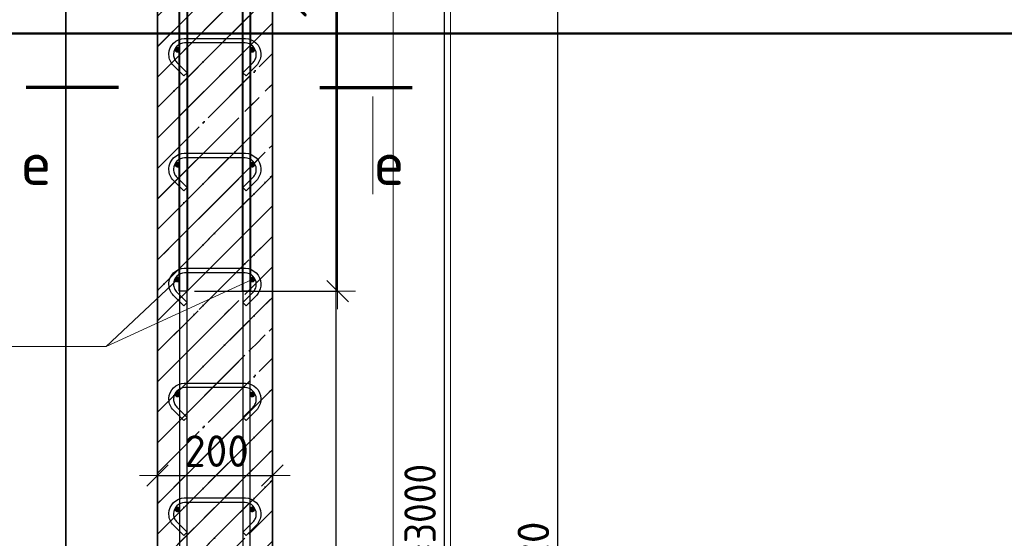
# Model space of a CAD drawing. Header units: millimetres. Extents: x -3026 to 47325, y -2839 to 55854.
# Tile 53 of 130: x 21926 to 23640, y 45811 to 46714. Entities that reach past the tile are written whole.
import ezdxf

# ---------------------------------------------------------------- set-up
doc = ezdxf.new("R2010")
doc.units = ezdxf.units.MM
doc.header["$PDMODE"] = 65
doc.linetypes.add('______11', pattern=[125, 100, -12.5, 0, -12.5])
doc.linetypes.add('______5', pattern=[275, 200, -25, 25, -25])
for name, color, linetype, lineweight in [('Standard', 7, 'Continuous', 25), ('Арм.стержн. вертикальными 1', 22, 'Continuous', 35), ('Арм.стержн.горизонт. 1', 180, 'Continuous', 35), ('Высотная отметка (окна)', 7, 'Continuous', 13), ('Размерная линия_ общее', 7, 'Continuous', 13)]:
    doc.layers.add(name, color=color, linetype=linetype, lineweight=lineweight)
doc.layers.add('Арм.стержн. вертикальными 2', color=7, linetype='Continuous', lineweight=35, true_color=0x006e00)
doc.layers.add('Арм.стержн.Стяжки', color=7, linetype='Continuous', lineweight=35, true_color=0x501e0f)
doc.styles.add('ISOCPEUR', font='ISOCPEUR')
doc.dimstyles.new('DIMSTYLE_3', dxfattribs={"dimtxt": 55, "dimasz": 62.5, "dimexe": 0, "dimexo": 0, "dimgap": 27.5, "dimtad": 2, "dimdec": 0, "dimrnd": 5, "dimzin": 12, "dimdsep": 46, "dimtxsty": 'ISOCPEUR', "dimblk1": 'ALL_ML_STRICH', "dimblk2": 'ALL_ML_STRICH', "dimsah": 1, "dimcen": 0, "dimclrd": 7, "dimclre": 256, "dimclrt": 7, "dimadec": 0, "dimazin": 0, "dimtfac": 1, "dimtdec": 0, "dimtix": 1, "dimtmove": 2, "dimatfit": 3, "dimfxl": 0, "dimtzin": 0, "dimlwd": 0, "dimlwe": -3, "dimarcsym": 0})

# ---------------------------------------------------------------- blocks, each defined once
blk = doc.blocks.new('ALL_ML_STRICH')
at = {"color": 0, "linetype": 'ByBlock', "lineweight": -2}
for p, q in [((-0.3, -0.3), (0.3, 0.3)), ((0, -0.5), (0, 0.5)), ((-1, 0), (0.5, 0))]:
    blk.add_line(p, q, dxfattribs=at)
blk = doc.blocks.new('*D144')
at = {"layer": 'DEFPOINTS', "color": 7, "linetype": 'Continuous', "lineweight": 13, "transparency": 33554687}
for p in [(22454.8, 47321.6), (22483.4, 44201.6), (22862.7, 44201.6)]:
    blk.add_point(p, dxfattribs=at)
at = {"layer": 'Размерная линия_ общее', "color": 253, "linetype": 'Continuous', "lineweight": -2, "true_color": 0xa0a0a0, "transparency": 33554687}
for p, q in [((22474.8, 47321.6), (22862.7, 47321.6)), ((22503.4, 44201.6), (22862.7, 44201.6))]:
    blk.add_line(p, q, dxfattribs=at)
at = {"layer": 'Размерная линия_ общее', "color": 7, "linetype": 'Continuous', "lineweight": -2, "transparency": 33554687}
blk.add_line((22862.7, 44201.6), (22862.7, 47321.6), dxfattribs=at)
at = {"layer": 'Размерная линия_ общее', "color": 7, "linetype": 'Continuous', "lineweight": 13, "transparency": 33554687, "xscale": 62.5, "yscale": 62.5, "zscale": 62.5}
for p, rotation in [((22862.7, 47321.6), 90), ((22862.7, 44201.6), 270)]:
    blk.add_blockref('ALL_ML_STRICH', p, dxfattribs=dict(at, rotation=rotation))
at = {"layer": 'Размерная линия_ общее', "color": 7, "linetype": 'Continuous', "lineweight": 13, "transparency": 33554687, "insert": (22820.2, 45769.8), "char_height": 55, "width": 220, "attachment_point": 5, "rotation": 90, "style": 'ISOCPEUR'}
blk.add_mtext('\\A1;{3120}', dxfattribs=at)
blk = doc.blocks.new('*D146')
at = {"layer": 'DEFPOINTS', "color": 7, "linetype": 'Continuous', "lineweight": 13, "transparency": 33554687}
for p in [(22358.6, 47321.6), (22210.6, 46241.6), (22479.5, 46241.6)]:
    blk.add_point(p, dxfattribs=at)
at = {"layer": 'Размерная линия_ общее', "color": 253, "linetype": 'Continuous', "lineweight": -2, "true_color": 0xa0a0a0, "transparency": 33554687}
for p, q in [((22378.6, 47321.6), (22479.5, 47321.6)), ((22230.6, 46241.6), (22479.5, 46241.6))]:
    blk.add_line(p, q, dxfattribs=at)
at = {"layer": 'Размерная линия_ общее', "color": 7, "linetype": 'Continuous', "lineweight": -2, "transparency": 33554687}
blk.add_line((22479.5, 46241.6), (22479.5, 47321.6), dxfattribs=at)
at = {"layer": 'Размерная линия_ общее', "color": 7, "linetype": 'Continuous', "lineweight": 13, "transparency": 33554687, "xscale": 62.5, "yscale": 62.5, "zscale": 62.5}
for p, rotation in [((22479.5, 47321.6), 90), ((22479.5, 46241.6), 270)]:
    blk.add_blockref('ALL_ML_STRICH', p, dxfattribs=dict(at, rotation=rotation))
at = {"layer": 'Размерная линия_ общее', "color": 7, "linetype": 'Continuous', "lineweight": 13, "transparency": 33554687, "insert": (22437, 46789.8), "char_height": 55, "width": 220, "attachment_point": 5, "rotation": 90, "style": 'ISOCPEUR'}
blk.add_mtext('\\A1;{1080}', dxfattribs=at)
blk = doc.blocks.new('*D150')
at = {"layer": 'DEFPOINTS', "color": 7, "linetype": 'Continuous', "lineweight": 13, "transparency": 33554687}
for p in [(22323.6, 47261.6), (22323.6, 44261.6), (22665.5, 44261.6)]:
    blk.add_point(p, dxfattribs=at)
at = {"layer": 'Размерная линия_ общее', "color": 253, "linetype": 'Continuous', "lineweight": -2, "true_color": 0xa0a0a0, "transparency": 33554687}
for p, q in [((22343.6, 47261.6), (22665.5, 47261.6)), ((22343.6, 44261.6), (22665.5, 44261.6))]:
    blk.add_line(p, q, dxfattribs=at)
at = {"layer": 'Размерная линия_ общее', "color": 7, "linetype": 'Continuous', "lineweight": -2, "transparency": 33554687}
blk.add_line((22665.5, 44261.6), (22665.5, 47261.6), dxfattribs=at)
at = {"layer": 'Размерная линия_ общее', "color": 7, "linetype": 'Continuous', "lineweight": 13, "transparency": 33554687, "xscale": 62.5, "yscale": 62.5, "zscale": 62.5}
for p, rotation in [((22665.5, 47261.6), 90), ((22665.5, 44261.6), 270)]:
    blk.add_blockref('ALL_ML_STRICH', p, dxfattribs=dict(at, rotation=rotation))
at = {"layer": 'Размерная линия_ общее', "color": 7, "linetype": 'Continuous', "lineweight": 13, "transparency": 33554687, "insert": (22595.5, 45576.6), "char_height": 55, "width": 2.75, "attachment_point": 1, "rotation": 90, "line_spacing_factor": 0.60241, "style": 'ISOCPEUR'}
blk.add_mtext('\\W0.91;15х200=3000', dxfattribs=at)
blk = doc.blocks.new('*D192')
at = {"layer": 'DEFPOINTS', "color": 7, "linetype": 'Continuous', "lineweight": 13, "transparency": 33554687}
for p in [(22165.9, 45920.6), (22365.9, 45919.8), (22165.9, 45911.2)]:
    blk.add_point(p, dxfattribs=at)
at = {"layer": 'Размерная линия_ общее', "color": 253, "linetype": 'Continuous', "lineweight": -2, "true_color": 0xa0a0a0, "transparency": 33554687}
for p, q in [((22165.9, 45920.6), (22165.9, 45920.6)), ((22365.9, 45920.6), (22365.9, 45920.6))]:
    blk.add_line(p, q, dxfattribs=at)
at = {"layer": 'Размерная линия_ общее', "color": 7, "linetype": 'Continuous', "lineweight": -2, "transparency": 33554687}
blk.add_line((22165.9, 45920.6), (22365.9, 45920.6), dxfattribs=at)
at = {"layer": 'Размерная линия_ общее', "color": 7, "linetype": 'Continuous', "lineweight": 13, "transparency": 33554687, "xscale": 62.5, "yscale": 62.5, "zscale": 62.5, "rotation": 180}
blk.add_blockref('ALL_ML_STRICH', (22165.9, 45920.6), dxfattribs=at)
at = {"layer": 'Размерная линия_ общее', "color": 7, "linetype": 'Continuous', "lineweight": 13, "transparency": 33554687, "xscale": 62.5, "yscale": 62.5, "zscale": 62.5}
blk.add_blockref('ALL_ML_STRICH', (22365.9, 45920.6), dxfattribs=at)
at = {"layer": 'Размерная линия_ общее', "color": 7, "linetype": 'Continuous', "lineweight": 13, "transparency": 33554687, "insert": (22268.6, 45963.1), "char_height": 55, "width": 165, "attachment_point": 5, "style": 'ISOCPEUR'}
blk.add_mtext('\\A1;{200}', dxfattribs=at)

msp = doc.modelspace()

# ---------------------------------------------------------------- hatches: boundary and pattern name
at = {"layer": 'Standard', "linetype": 'Continuous', "lineweight": 35, "true_color": 0xababab, "transparency": 33554687}
h = msp.add_hatch(dxfattribs=at)
h.set_pattern_fill('__________541', color=253, scale=25, angle=135, style=0, pattern_type=2)
h.set_pattern_definition([(225, (0, 0), (53.03301, -53.03301), [100, -12.5, 0, -12.5]), (225, (26.52, -26.52), (53.03301, -53.03301), [200, -25, 25, -25])])
h.paths.add_polyline_path([(22365.9, 47321.6), (22165.9, 47321.6), (22165.9, 44201.6), (22365.9, 44201.6)], flags=0)
at = {"layer": 'Арм.стержн.горизонт. 1', "linetype": 'Continuous', "lineweight": 50, "transparency": 33554687}
for points in [[(22205.9, 46661.6), (22205.5, 46663.5), (22204.4, 46665.1), (22202.8, 46666.2), (22200.9, 46666.6), (22198.9, 46666.2), (22197.3, 46665.1), (22196.2, 46663.5), (22195.9, 46661.6), (22196.2, 46659.6), (22197.3, 46658), (22198.9, 46656.9), (22200.9, 46656.6), (22202.8, 46656.9), (22204.4, 46658), (22205.5, 46659.6)], [(22335.9, 46661.6), (22335.5, 46663.5), (22334.4, 46665.1), (22332.8, 46666.2), (22330.9, 46666.6), (22328.9, 46666.2), (22327.3, 46665.1), (22326.2, 46663.5), (22325.9, 46661.6), (22326.2, 46659.6), (22327.3, 46658), (22328.9, 46656.9), (22330.9, 46656.6), (22332.8, 46656.9), (22334.4, 46658), (22335.5, 46659.6)], [(22205.9, 46461.6), (22205.5, 46463.5), (22204.4, 46465.1), (22202.8, 46466.2), (22200.9, 46466.6), (22198.9, 46466.2), (22197.3, 46465.1), (22196.2, 46463.5), (22195.9, 46461.6), (22196.2, 46459.6), (22197.3, 46458), (22198.9, 46456.9), (22200.9, 46456.6), (22202.8, 46456.9), (22204.4, 46458), (22205.5, 46459.6)], [(22335.9, 46461.6), (22335.5, 46463.5), (22334.4, 46465.1), (22332.8, 46466.2), (22330.9, 46466.6), (22328.9, 46466.2), (22327.3, 46465.1), (22326.2, 46463.5), (22325.9, 46461.6), (22326.2, 46459.6), (22327.3, 46458), (22328.9, 46456.9), (22330.9, 46456.6), (22332.8, 46456.9), (22334.4, 46458), (22335.5, 46459.6)], [(22205.9, 46261.6), (22205.5, 46263.5), (22204.4, 46265.1), (22202.8, 46266.2), (22200.9, 46266.6), (22198.9, 46266.2), (22197.3, 46265.1), (22196.2, 46263.5), (22195.9, 46261.6), (22196.2, 46259.6), (22197.3, 46258), (22198.9, 46256.9), (22200.9, 46256.6), (22202.8, 46256.9), (22204.4, 46258), (22205.5, 46259.6)], [(22335.9, 46261.6), (22335.5, 46263.5), (22334.4, 46265.1), (22332.8, 46266.2), (22330.9, 46266.6), (22328.9, 46266.2), (22327.3, 46265.1), (22326.2, 46263.5), (22325.9, 46261.6), (22326.2, 46259.6), (22327.3, 46258), (22328.9, 46256.9), (22330.9, 46256.6), (22332.8, 46256.9), (22334.4, 46258), (22335.5, 46259.6)], [(22205.9, 46061.6), (22205.5, 46063.5), (22204.4, 46065.1), (22202.8, 46066.2), (22200.9, 46066.6), (22198.9, 46066.2), (22197.3, 46065.1), (22196.2, 46063.5), (22195.9, 46061.6), (22196.2, 46059.6), (22197.3, 46058), (22198.9, 46056.9), (22200.9, 46056.6), (22202.8, 46056.9), (22204.4, 46058), (22205.5, 46059.6)], [(22335.9, 46061.6), (22335.5, 46063.5), (22334.4, 46065.1), (22332.8, 46066.2), (22330.9, 46066.6), (22328.9, 46066.2), (22327.3, 46065.1), (22326.2, 46063.5), (22325.9, 46061.6), (22326.2, 46059.6), (22327.3, 46058), (22328.9, 46056.9), (22330.9, 46056.6), (22332.8, 46056.9), (22334.4, 46058), (22335.5, 46059.6)], [(22205.9, 45861.6), (22205.5, 45863.5), (22204.4, 45865.1), (22202.8, 45866.2), (22200.9, 45866.6), (22198.9, 45866.2), (22197.3, 45865.1), (22196.2, 45863.5), (22195.9, 45861.6), (22196.2, 45859.6), (22197.3, 45858), (22198.9, 45856.9), (22200.9, 45856.6), (22202.8, 45856.9), (22204.4, 45858), (22205.5, 45859.6)], [(22335.9, 45861.6), (22335.5, 45863.5), (22334.4, 45865.1), (22332.8, 45866.2), (22330.9, 45866.6), (22328.9, 45866.2), (22327.3, 45865.1), (22326.2, 45863.5), (22325.9, 45861.6), (22326.2, 45859.6), (22327.3, 45858), (22328.9, 45856.9), (22330.9, 45856.6), (22332.8, 45856.9), (22334.4, 45858), (22335.5, 45859.6)]]:
    msp.add_hatch(color=4, dxfattribs=at).paths.add_polyline_path(points)

# ---------------------------------------------------------------- linework, layer by layer
at = {"layer": 'Standard', "color": 52, "linetype": 'Continuous', "lineweight": 13, "transparency": 33554687}
for p, q in [((22006.2, 48630.8), (22006.2, 43743.4)), ((22006.2, 43743.4), (22006.2, 48630.8)), ((22476.2, 48630.8), (22476.2, 43743.4)), ((22476.2, 48630.8), (22476.2, 43743.4))]:
    msp.add_line(p, q, dxfattribs=at)
at = {"layer": 'Standard', "color": 52, "linetype": 'Continuous', "lineweight": -3, "transparency": 33554687}
for p, q in [((22006.2, 48630.8), (22006.2, 43743.4)), ((22006.2, 43743.4), (22006.2, 48630.8)), ((22476.2, 48630.8), (22476.2, 43743.4)), ((22476.2, 48630.8), (22476.2, 43743.4))]:
    msp.add_line(p, q, dxfattribs=at)
at = {"layer": 'Standard', "color": 7, "linetype": 'Continuous', "lineweight": 35, "transparency": 33554687}
for p, q in [((22165.9, 47321.6), (22165.9, 44201.6)), ((22165.9, 47321.6), (22165.9, 44201.6)), ((22365.9, 44201.6), (22365.9, 47321.6)), ((22365.9, 44201.6), (22365.9, 47321.6))]:
    msp.add_line(p, q, dxfattribs=at)
at = {"layer": 'Standard', "color": 253, "linetype": '______11', "lineweight": 35, "true_color": 0xababab, "transparency": 33554687}
for p, q in [((22165.9, 46667.1), (22365.9, 46867.1)), ((22165.9, 46561), (22365.9, 46761)), ((22165.9, 46455), (22365.9, 46655)), ((22165.9, 46348.9), (22365.9, 46548.9)), ((22165.9, 46242.8), (22365.9, 46442.8)), ((22165.9, 46136.8), (22365.9, 46336.8)), ((22165.9, 46030.7), (22365.9, 46230.7)), ((22165.9, 45924.6), (22365.9, 46124.6)), ((22165.9, 45818.6), (22365.9, 46018.6)), ((22165.9, 45712.5), (22365.9, 45912.5))]:
    msp.add_line(p, q, dxfattribs=at)
at = {"layer": 'Standard', "color": 253, "linetype": '______5', "lineweight": 35, "true_color": 0xababab, "transparency": 33554687}
for p, q in [((22165.9, 46614.1), (22365.9, 46814.1)), ((22165.9, 46508), (22365.9, 46708)), ((22165.9, 46401.9), (22365.9, 46601.9)), ((22165.9, 46295.9), (22365.9, 46495.9)), ((22165.9, 46189.8), (22365.9, 46389.8)), ((22165.9, 46083.7), (22365.9, 46283.7)), ((22165.9, 45977.7), (22365.9, 46177.7)), ((22165.9, 45871.6), (22365.9, 46071.6)), ((22165.9, 45765.5), (22365.9, 45965.5)), ((22165.9, 45659.5), (22365.9, 45859.5))]:
    msp.add_line(p, q, dxfattribs=at)
at = {"layer": 'Standard', "color": 7, "linetype": 'Continuous', "lineweight": 70, "transparency": 33554687}
for p, q in [((22098.3, 46596.1), (21937.5, 46596.1)), ((22448.3, 46596.1), (22609.1, 46596.1))]:
    msp.add_line(p, q, dxfattribs=at)
at = {"layer": 'Standard', "color": 7, "linetype": 'Continuous', "lineweight": 13, "transparency": 33554687}
for p, q in [((22006, 46580.1), (22006, 46410.5)), ((22540.6, 46580.1), (22540.6, 46410.5))]:
    msp.add_line(p, q, dxfattribs=at)
for points in [[(21806.2, 43543.4), (22676.2, 43543.4), (22676.2, 48830.8), (21806.2, 48830.8), (21806.2, 43543.4)], [(21906.2, 43643.4), (22576.2, 43643.4), (22576.2, 48730.8), (21906.2, 48730.8), (21906.2, 43643.4)]]:
    msp.add_lwpolyline(points, dxfattribs=at)
at = {"layer": 'Standard', "color": 7, "linetype": 'Continuous', "lineweight": 50, "transparency": 33554687}
msp.add_lwpolyline([(-350, -350.2), (25250, -350.2), (25250, 46690), (-350, 46690), (-350, -350.2)], dxfattribs=at)
at = {"layer": 'Арм.стержн. вертикальными 1', "color": 34, "linetype": 'Continuous', "lineweight": 25, "transparency": 33554687}
for points in [[(22204.9, 44201.6), (22204.9, 48501.6), (22216.9, 48501.6), (22216.9, 44201.6), (22204.9, 44201.6)], [(22204.9, 44201.6), (22204.9, 48501.6), (22216.9, 48501.6), (22216.9, 44201.6), (22204.9, 44201.6)], [(22204.9, 44201.6), (22204.9, 48501.6), (22216.9, 48501.6), (22216.9, 44201.6), (22204.9, 44201.6)], [(22314.9, 44201.6), (22314.9, 48501.6), (22326.9, 48501.6), (22326.9, 44201.6), (22314.9, 44201.6)], [(22314.9, 44201.6), (22314.9, 48501.6), (22326.9, 48501.6), (22326.9, 44201.6), (22314.9, 44201.6)], [(22314.9, 44201.6), (22314.9, 48501.6), (22326.9, 48501.6), (22326.9, 44201.6), (22314.9, 44201.6)]]:
    msp.add_lwpolyline(points, dxfattribs=at)
at = {"layer": 'Арм.стержн. вертикальными 2', "color": 7, "linetype": 'Continuous', "lineweight": 25, "transparency": 33554687}
for points in [[(22217.9, 48581.6), (22217.9, 46241.6), (22203.9, 46241.6), (22203.9, 48581.6), (22217.9, 48581.6)], [(22217.9, 48581.6), (22217.9, 46241.6), (22203.9, 46241.6), (22203.9, 48581.6), (22217.9, 48581.6)], [(22217.9, 48581.6), (22217.9, 46241.6), (22203.9, 46241.6), (22203.9, 48581.6), (22217.9, 48581.6)], [(22327.9, 48581.6), (22327.9, 46241.6), (22313.9, 46241.6), (22313.9, 48581.6), (22327.9, 48581.6)], [(22327.9, 48581.6), (22327.9, 46241.6), (22313.9, 46241.6), (22313.9, 48581.6), (22327.9, 48581.6)], [(22327.9, 48581.6), (22327.9, 46241.6), (22313.9, 46241.6), (22313.9, 48581.6), (22327.9, 48581.6)]]:
    msp.add_lwpolyline(points, dxfattribs=at)
at = {"layer": 'Арм.стержн.горизонт. 1', "color": 7, "linetype": 'Continuous', "lineweight": 13, "transparency": 33554687}
for p, q in [((22076.6, 46145), (22200.9, 46261.6)), ((21504.6, 46145), (22076.6, 46145))]:
    msp.add_line(p, q, dxfattribs=at)
at = {"layer": 'Арм.стержн.Стяжки', "color": 40, "linetype": 'Continuous', "lineweight": 25, "transparency": 33554687}
for points in [[(22211.6, 46616.2), (22193.6, 46634.2), (22191.9, 46636.1), (22190.4, 46638.3), (22189.1, 46640.5), (22188, 46642.8), (22187.1, 46645.3), (22186.4, 46647.8), (22186, 46650.4), (22185.9, 46652.9), (22185.9, 46654.9), (22186.5, 46659.8), (22188.2, 46664.8), (22190.8, 46669.5), (22194, 46673.4), (22197.9, 46676.6), (22202.6, 46679.2), (22207.7, 46680.9), (22212.5, 46681.6), (22319.2, 46681.6), (22324.1, 46680.9), (22329.1, 46679.2), (22333.8, 46676.6), (22337.7, 46673.4), (22340.9, 46669.5), (22343.5, 46664.8), (22345.2, 46659.8), (22345.9, 46654.9), (22345.9, 46652.9), (22345.7, 46650.4), (22345.3, 46647.8), (22344.6, 46645.3), (22343.7, 46642.8), (22342.6, 46640.5), (22341.3, 46638.3), (22339.8, 46636.1), (22338.1, 46634.2), (22320.1, 46616.2), (22314.4, 46621.8), (22332.3, 46639.7), (22333.5, 46641.1), (22334.6, 46642.6), (22335.5, 46644.2), (22336.3, 46645.9), (22337, 46647.6), (22337.4, 46649.4), (22337.7, 46651.3), (22337.9, 46653.2), (22337.9, 46654.3), (22337.4, 46657.9), (22336.1, 46661.6), (22334.3, 46665), (22332, 46667.7), (22329.3, 46670), (22325.9, 46671.9), (22322.2, 46673.1), (22318.6, 46673.6), (22213.1, 46673.6), (22209.5, 46673.1), (22205.8, 46671.9), (22202.5, 46670), (22199.7, 46667.7), (22197.4, 46665), (22195.6, 46661.6), (22194.4, 46657.9), (22193.9, 46654.3), (22193.9, 46653.2), (22194, 46651.3), (22194.3, 46649.4), (22194.8, 46647.6), (22195.4, 46645.9), (22196.2, 46644.2), (22197.1, 46642.6), (22198.2, 46641.1), (22199.4, 46639.7), (22217.3, 46621.8), (22211.6, 46616.2)], [(22211.6, 46416.2), (22193.6, 46434.2), (22191.9, 46436.1), (22190.4, 46438.3), (22189.1, 46440.5), (22188, 46442.8), (22187.1, 46445.3), (22186.4, 46447.8), (22186, 46450.4), (22185.9, 46452.9), (22185.9, 46454.9), (22186.5, 46459.8), (22188.2, 46464.8), (22190.8, 46469.5), (22194, 46473.4), (22197.9, 46476.6), (22202.6, 46479.2), (22207.7, 46480.9), (22212.5, 46481.6), (22319.2, 46481.6), (22324.1, 46480.9), (22329.1, 46479.2), (22333.8, 46476.6), (22337.7, 46473.4), (22340.9, 46469.5), (22343.5, 46464.8), (22345.2, 46459.8), (22345.9, 46454.9), (22345.9, 46452.9), (22345.7, 46450.4), (22345.3, 46447.8), (22344.6, 46445.3), (22343.7, 46442.8), (22342.6, 46440.5), (22341.3, 46438.3), (22339.8, 46436.1), (22338.1, 46434.2), (22320.1, 46416.2), (22314.4, 46421.8), (22332.3, 46439.7), (22333.5, 46441.1), (22334.6, 46442.6), (22335.5, 46444.2), (22336.3, 46445.9), (22337, 46447.6), (22337.4, 46449.4), (22337.7, 46451.3), (22337.9, 46453.2), (22337.9, 46454.3), (22337.4, 46457.9), (22336.1, 46461.6), (22334.3, 46465), (22332, 46467.7), (22329.3, 46470), (22325.9, 46471.9), (22322.2, 46473.1), (22318.6, 46473.6), (22213.1, 46473.6), (22209.5, 46473.1), (22205.8, 46471.9), (22202.5, 46470), (22199.7, 46467.7), (22197.4, 46465), (22195.6, 46461.6), (22194.4, 46457.9), (22193.9, 46454.3), (22193.9, 46453.2), (22194, 46451.3), (22194.3, 46449.4), (22194.8, 46447.6), (22195.4, 46445.9), (22196.2, 46444.2), (22197.1, 46442.6), (22198.2, 46441.1), (22199.4, 46439.7), (22217.3, 46421.8), (22211.6, 46416.2)], [(22211.6, 46216.2), (22193.6, 46234.2), (22191.9, 46236.1), (22190.4, 46238.3), (22189.1, 46240.5), (22188, 46242.8), (22187.1, 46245.3), (22186.4, 46247.8), (22186, 46250.4), (22185.9, 46252.9), (22185.9, 46254.9), (22186.5, 46259.8), (22188.2, 46264.8), (22190.8, 46269.5), (22194, 46273.4), (22197.9, 46276.6), (22202.6, 46279.2), (22207.7, 46280.9), (22212.5, 46281.6), (22319.2, 46281.6), (22324.1, 46280.9), (22329.1, 46279.2), (22333.8, 46276.6), (22337.7, 46273.4), (22340.9, 46269.5), (22343.5, 46264.8), (22345.2, 46259.8), (22345.9, 46254.9), (22345.9, 46252.9), (22345.7, 46250.4), (22345.3, 46247.8), (22344.6, 46245.3), (22343.7, 46242.8), (22342.6, 46240.5), (22341.3, 46238.3), (22339.8, 46236.1), (22338.1, 46234.2), (22320.1, 46216.2), (22314.4, 46221.8), (22332.3, 46239.7), (22333.5, 46241.1), (22334.6, 46242.6), (22335.5, 46244.2), (22336.3, 46245.9), (22337, 46247.6), (22337.4, 46249.4), (22337.7, 46251.3), (22337.9, 46253.2), (22337.9, 46254.3), (22337.4, 46257.9), (22336.1, 46261.6), (22334.3, 46265), (22332, 46267.7), (22329.3, 46270), (22325.9, 46271.9), (22322.2, 46273.1), (22318.6, 46273.6), (22213.1, 46273.6), (22209.5, 46273.1), (22205.8, 46271.9), (22202.5, 46270), (22199.7, 46267.7), (22197.4, 46265), (22195.6, 46261.6), (22194.4, 46257.9), (22193.9, 46254.3), (22193.9, 46253.2), (22194, 46251.3), (22194.3, 46249.4), (22194.8, 46247.6), (22195.4, 46245.9), (22196.2, 46244.2), (22197.1, 46242.6), (22198.2, 46241.1), (22199.4, 46239.7), (22217.3, 46221.8), (22211.6, 46216.2)], [(22211.6, 46016.2), (22193.6, 46034.2), (22191.9, 46036.1), (22190.4, 46038.3), (22189.1, 46040.5), (22188, 46042.8), (22187.1, 46045.3), (22186.4, 46047.8), (22186, 46050.4), (22185.9, 46052.9), (22185.9, 46054.9), (22186.5, 46059.8), (22188.2, 46064.8), (22190.8, 46069.5), (22194, 46073.4), (22197.9, 46076.6), (22202.6, 46079.2), (22207.7, 46080.9), (22212.5, 46081.6), (22319.2, 46081.6), (22324.1, 46080.9), (22329.1, 46079.2), (22333.8, 46076.6), (22337.7, 46073.4), (22340.9, 46069.5), (22343.5, 46064.8), (22345.2, 46059.8), (22345.9, 46054.9), (22345.9, 46052.9), (22345.7, 46050.4), (22345.3, 46047.8), (22344.6, 46045.3), (22343.7, 46042.8), (22342.6, 46040.5), (22341.3, 46038.3), (22339.8, 46036.1), (22338.1, 46034.2), (22320.1, 46016.2), (22314.4, 46021.8), (22332.3, 46039.7), (22333.5, 46041.1), (22334.6, 46042.6), (22335.5, 46044.2), (22336.3, 46045.9), (22337, 46047.6), (22337.4, 46049.4), (22337.7, 46051.3), (22337.9, 46053.2), (22337.9, 46054.3), (22337.4, 46057.9), (22336.1, 46061.6), (22334.3, 46065), (22332, 46067.7), (22329.3, 46070), (22325.9, 46071.9), (22322.2, 46073.1), (22318.6, 46073.6), (22213.1, 46073.6), (22209.5, 46073.1), (22205.8, 46071.9), (22202.5, 46070), (22199.7, 46067.7), (22197.4, 46065), (22195.6, 46061.6), (22194.4, 46057.9), (22193.9, 46054.3), (22193.9, 46053.2), (22194, 46051.3), (22194.3, 46049.4), (22194.8, 46047.6), (22195.4, 46045.9), (22196.2, 46044.2), (22197.1, 46042.6), (22198.2, 46041.1), (22199.4, 46039.7), (22217.3, 46021.8), (22211.6, 46016.2)], [(22211.6, 45816.2), (22193.6, 45834.2), (22191.9, 45836.1), (22190.4, 45838.3), (22189.1, 45840.5), (22188, 45842.8), (22187.1, 45845.3), (22186.4, 45847.8), (22186, 45850.4), (22185.9, 45852.9), (22185.9, 45854.9), (22186.5, 45859.8), (22188.2, 45864.8), (22190.8, 45869.5), (22194, 45873.4), (22197.9, 45876.6), (22202.6, 45879.2), (22207.7, 45880.9), (22212.5, 45881.6), (22319.2, 45881.6), (22324.1, 45880.9), (22329.1, 45879.2), (22333.8, 45876.6), (22337.7, 45873.4), (22340.9, 45869.5), (22343.5, 45864.8), (22345.2, 45859.8), (22345.9, 45854.9), (22345.9, 45852.9), (22345.7, 45850.4), (22345.3, 45847.8), (22344.6, 45845.3), (22343.7, 45842.8), (22342.6, 45840.5), (22341.3, 45838.3), (22339.8, 45836.1), (22338.1, 45834.2), (22320.1, 45816.2), (22314.4, 45821.8), (22332.3, 45839.7), (22333.5, 45841.1), (22334.6, 45842.6), (22335.5, 45844.2), (22336.3, 45845.9), (22337, 45847.6), (22337.4, 45849.4), (22337.7, 45851.3), (22337.9, 45853.2), (22337.9, 45854.3), (22337.4, 45857.9), (22336.1, 45861.6), (22334.3, 45865), (22332, 45867.7), (22329.3, 45870), (22325.9, 45871.9), (22322.2, 45873.1), (22318.6, 45873.6), (22213.1, 45873.6), (22209.5, 45873.1), (22205.8, 45871.9), (22202.5, 45870), (22199.7, 45867.7), (22197.4, 45865), (22195.6, 45861.6), (22194.4, 45857.9), (22193.9, 45854.3), (22193.9, 45853.2), (22194, 45851.3), (22194.3, 45849.4), (22194.8, 45847.6), (22195.4, 45845.9), (22196.2, 45844.2), (22197.1, 45842.6), (22198.2, 45841.1), (22199.4, 45839.7), (22217.3, 45821.8), (22211.6, 45816.2)]]:
    msp.add_lwpolyline(points, dxfattribs=at)
at = {"layer": 'Высотная отметка (окна)', "color": 7, "linetype": 'Continuous', "lineweight": 13, "transparency": 33554687}
msp.add_line((22330.9, 46261.6), (22076.6, 46145), dxfattribs=at)

# ---------------------------------------------------------------- texts
at = {"layer": 'Standard', "color": 7, "linetype": 'Continuous', "lineweight": 13, "transparency": 33554687, "char_height": 75, "width": 81.667, "attachment_point": 7, "style": 'ISOCPEUR'}
for insert in [(21930.1, 46426.5), (22544.5, 46426.5)]:
    msp.add_mtext('\\A1;{\\fISOCPEUR|i0|b0;\\H75.000000;\\W1.000000;\\C7;е}\\P', dxfattribs=dict(at, insert=insert))

# ---------------------------------------------------------------- dimensions: what is measured, and where the dimension line sits
at = {"layer": 'Размерная линия_ общее', "color": 7, "linetype": 'Continuous', "lineweight": 13, "transparency": 33554687}
for base, p1, p2, picture, middle in [((22479.5, 47321.6), (22230.6, 46241.6), (22378.6, 47321.6), '*D146', (22437, 46789.8)), ((22862.7, 47321.6), (22503.4, 44201.6), (22474.8, 47321.6), '*D144', (22820.2, 45769.8))]:
    dim = msp.add_linear_dim(base=base, p1=p1, p2=p2, angle=90, dimstyle='DIMSTYLE_3', override={"dimpost": '<>', "dimclrd": 7, "dimclre": 253, "dimclrt": 7, "dimlwd": 0, "dimlwe": 65533}, dxfattribs=at)
    dim.commit()
    dim.dimension.update_dxf_attribs({"geometry": picture, "text_midpoint": middle, "dimtype": 160})
dim = msp.add_linear_dim(base=(22665.5, 47261.6), p1=(22343.6, 44261.6), p2=(22343.6, 47261.6), angle=90, text='\\W0.91;15х200=3000', dimstyle='DIMSTYLE_3', override={"dimpost": '<>', "dimclrd": 7, "dimclre": 253, "dimclrt": 7, "dimlwd": 0, "dimlwe": 65533}, dxfattribs=at)
dim.commit()
dim.dimension.update_dxf_attribs({"geometry": '*D150', "text_midpoint": (22638, 45761.6), "dimtype": 160})
dim = msp.add_linear_dim(base=(22365.9, 45920.6), p1=(22165.9, 45920.6), p2=(22365.9, 45920.6), dimstyle='DIMSTYLE_3', override={"dimpost": '<>', "dimclrd": 7, "dimclre": 253, "dimclrt": 7, "dimlwd": 0, "dimlwe": 65533}, dxfattribs=at)
dim.commit()
dim.dimension.update_dxf_attribs({"geometry": '*D192', "text_midpoint": (22268.6, 45963.1), "dimtype": 160})

doc.saveas('drawing.dxf')
